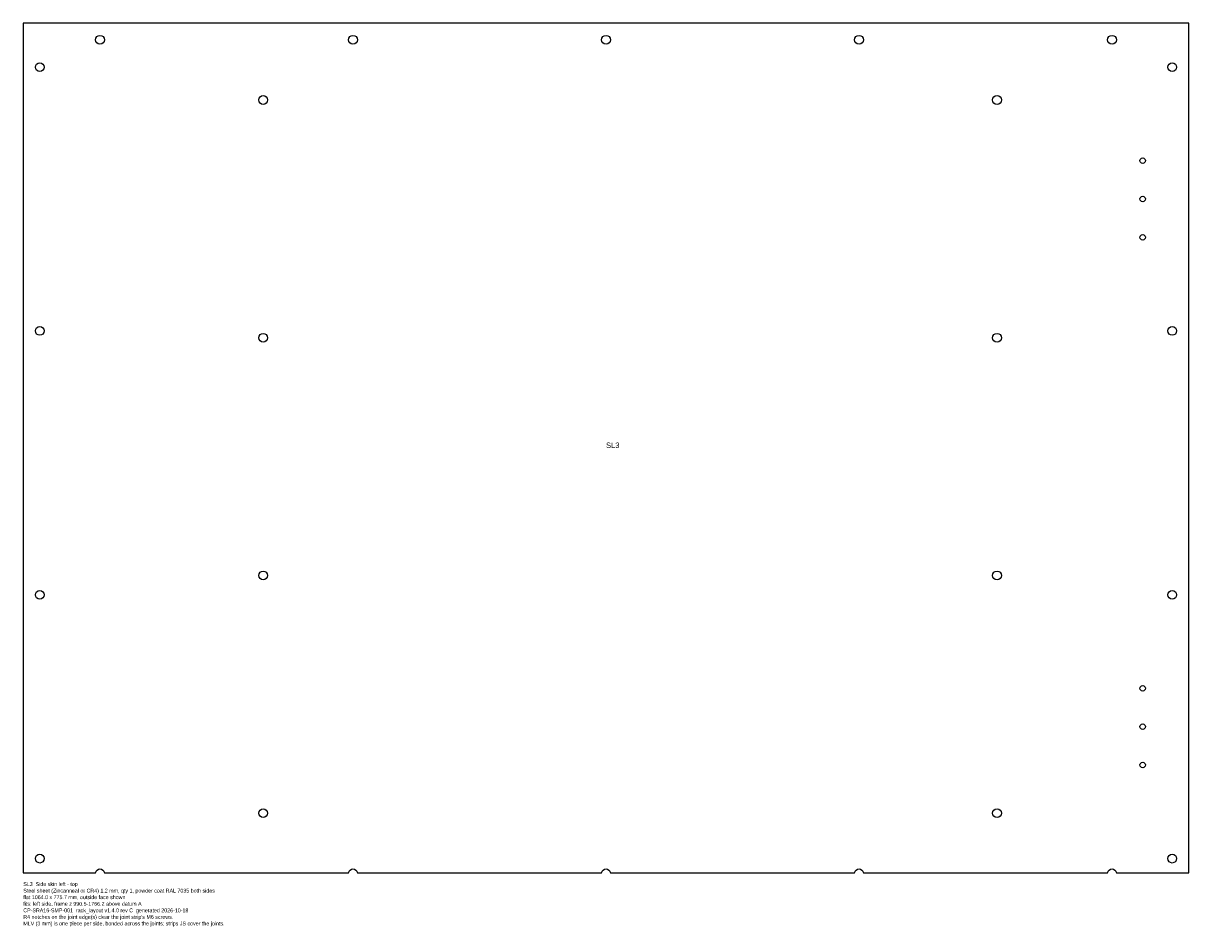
# Model space of a CAD drawing. Header units: millimetres. Extents: x 0 to 1064, y -49 to 776.
import ezdxf

# ---------------------------------------------------------------- set-up
doc = ezdxf.new("R2010")
doc.units = ezdxf.units.MM
for name, color, linetype in [('CUT', 7, 'CONTINUOUS'), ('ETCH', 3, 'CONTINUOUS'), ('NOTES', 8, 'CONTINUOUS')]:
    doc.layers.add(name, color=color, linetype=linetype)

msp = doc.modelspace()

# ---------------------------------------------------------------- linework, layer by layer
at = {"layer": 'CUT'}
msp.add_lwpolyline([(0, 0), (66, 0, -0.881917), (74, 0), (297, 0, -0.881917), (305, 0), (528, 0, -0.881917), (536, 0), (759, 0, -0.881917), (767, 0), (990, 0, -0.881917), (998, 0), (1064, 0), (1064, 775.7), (0, 775.7)], format="xyb", close=True, dxfattribs=at)
for centre, radius in [((70, 760.7), 4), ((301, 760.7), 4), ((532, 760.7), 4), ((763, 760.7), 4), ((994, 760.7), 4), ((15, 735.7), 4), ((1049, 735.7), 4), ((219, 705.7), 4), ((889, 705.7), 4), ((1022, 650.3), 2.5), ((1022, 615.3), 2.5), ((1022, 580.3), 2.5), ((15, 494.8), 4), ((219, 488.6), 4), ((889, 488.6), 4), ((1049, 494.8), 4), ((219, 271.6), 4), ((889, 271.6), 4), ((15, 253.9), 4), ((1049, 253.9), 4), ((1022, 168.5), 2.5), ((1022, 133.5), 2.5), ((1022, 98.5), 2.5), ((219, 54.5), 4), ((889, 54.5), 4), ((15, 13), 4), ((1049, 13), 4)]:
    msp.add_circle(centre, radius, dxfattribs=at)

# ---------------------------------------------------------------- texts
at = {"layer": 'ETCH'}
msp.add_text('SL3', height=5, dxfattribs=at).set_placement((532, 387.9))
at = {"layer": 'NOTES'}
for s, p in [('SL3  Side skin left - top', (0, -12)), ('Steel sheet (Zincanneal or CR4) 1.2 mm, qty 1, powder coat RAL 7035 both sides', (0, -18)), ('flat 1064.0 x 775.7 mm, outside face shown', (0, -24)), ('fits: left side, frame z 990.5-1766.2 above datum A', (0, -30)), ('CP-SRA16-SMP-001  rack_layout v1.4.0 rev C  generated 2026-10-18', (0, -36)), ("R4 notches on the joint edge(s) clear the joint strip's M6 screws.", (0, -42)), ('MLV (3 mm) is one piece per side, bonded across the joints; strips JS cover the joints.', (0, -48))]:
    msp.add_text(s, height=3.5, dxfattribs=at).set_placement(p)

doc.saveas('drawing.dxf')
